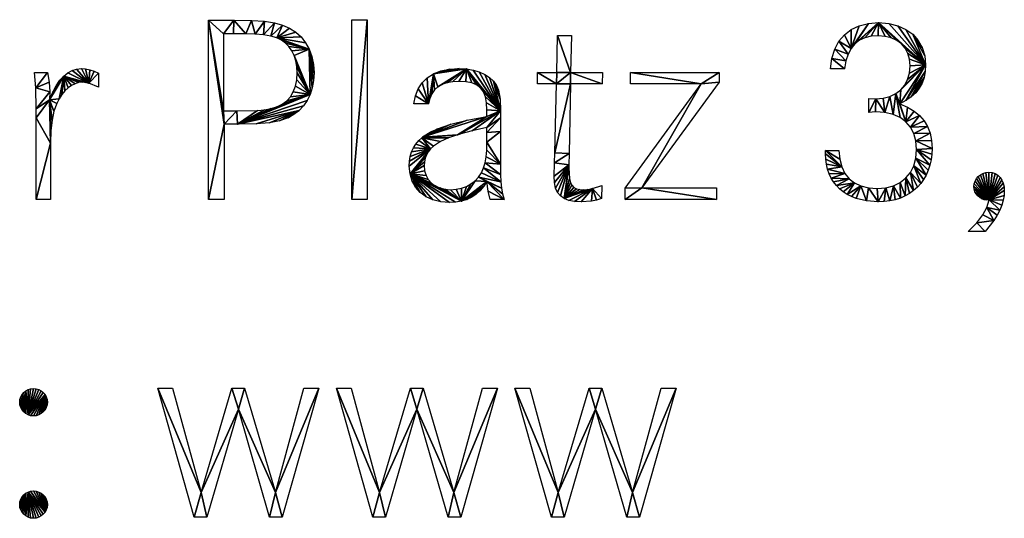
# Model space of a CAD drawing. Header units: millimetres. Extents: x 173.076 to 173.709, y 137.373 to 138.169.
# Tile 3 of 4: x 173.397 to 173.709, y 137.373 to 137.531. Entities that reach past the tile are written whole.
import ezdxf

# ---------------------------------------------------------------- set-up
doc = ezdxf.new("R2010")
doc.units = ezdxf.units.MM

msp = doc.modelspace()

# ---------------------------------------------------------------- linework, layer by layer
for points in [[(173.46165, 137.49775), (173.45662, 137.53074), (173.4614, 137.50202)], [(173.45662, 137.47389), (173.45662, 137.53074), (173.46165, 137.49775)], [(173.4614, 137.50202), (173.45662, 137.53074), (173.4614, 137.52648)], [(173.4614, 137.52648), (173.45662, 137.53074), (173.46472, 137.53074)], [(173.46455, 137.52648), (173.4614, 137.52648), (173.46472, 137.53074)], [(173.46847, 137.52648), (173.46455, 137.52648), (173.46472, 137.53074)], [(173.46847, 137.52648), (173.46472, 137.53074), (173.47026, 137.53067)], [(173.47147, 137.52635), (173.46847, 137.52648), (173.47026, 137.53067)], [(173.47147, 137.52635), (173.47026, 137.53067), (173.47439, 137.53042)], [(173.47409, 137.52609), (173.47147, 137.52635), (173.47439, 137.53042)], [(173.47409, 137.52609), (173.47439, 137.53042), (173.47754, 137.52995)], [(173.507, 137.47389), (173.50214, 137.47389), (173.507, 137.53092)], [(173.50214, 137.47389), (173.50214, 137.53092), (173.507, 137.53092)], [(173.47637, 137.52568), (173.47409, 137.52609), (173.47754, 137.52995)], [(173.47637, 137.52568), (173.47754, 137.52995), (173.48015, 137.52921)], [(173.47836, 137.52512), (173.47637, 137.52568), (173.48015, 137.52921)], [(173.47836, 137.52512), (173.48015, 137.52921), (173.48234, 137.52827)], [(173.47836, 137.52512), (173.48234, 137.52827), (173.4843, 137.52701)], [(173.6606, 137.52178), (173.65845, 137.52616), (173.66061, 137.52781)], [(173.6606, 137.52178), (173.66315, 137.52901), (173.66605, 137.52973)], [(173.6606, 137.52178), (173.66605, 137.52973), (173.66179, 137.52324)], [(173.6606, 137.52178), (173.66061, 137.52781), (173.66315, 137.52901)], [(173.66179, 137.52324), (173.66931, 137.52998), (173.66323, 137.52437)], [(173.66179, 137.52324), (173.66605, 137.52973), (173.66931, 137.52998)], [(173.66323, 137.52437), (173.66931, 137.52998), (173.66494, 137.52517)], [(173.66494, 137.52517), (173.66931, 137.52998), (173.6669, 137.52564)], [(173.6669, 137.52564), (173.66931, 137.52998), (173.66913, 137.5258)], [(173.67135, 137.52563), (173.66913, 137.5258), (173.66931, 137.52998)], [(173.67654, 137.52323), (173.67508, 137.52433), (173.66931, 137.52998)], [(173.68423, 137.51659), (173.67654, 137.52323), (173.66931, 137.52998)], [(173.67508, 137.52433), (173.67334, 137.52514), (173.66931, 137.52998)], [(173.67334, 137.52514), (173.67135, 137.52563), (173.66931, 137.52998)], [(173.68423, 137.51659), (173.66931, 137.52998), (173.67252, 137.52973)], [(173.68423, 137.51659), (173.67252, 137.52973), (173.67541, 137.52902)], [(173.68423, 137.51659), (173.67541, 137.52902), (173.67796, 137.52786)], [(173.68423, 137.51659), (173.67796, 137.52786), (173.68012, 137.52629)], [(173.47836, 137.52512), (173.4843, 137.52701), (173.486, 137.52544)], [(173.48744, 137.5236), (173.47836, 137.52512), (173.486, 137.52544)], [(173.48859, 137.52152), (173.47978, 137.52442), (173.47836, 137.52512)], [(173.48859, 137.52152), (173.47836, 137.52512), (173.48744, 137.5236)], [(173.48859, 137.52152), (173.48105, 137.52351), (173.47978, 137.52442)], [(173.57153, 137.51421), (173.56718, 137.51421), (173.56735, 137.52589)], [(173.57153, 137.51421), (173.56735, 137.52589), (173.57179, 137.52589)], [(173.6606, 137.52178), (173.6567, 137.52407), (173.65845, 137.52616)], [(173.68423, 137.51659), (173.68012, 137.52629), (173.68395, 137.51947)], [(173.68395, 137.51947), (173.68012, 137.52629), (173.68315, 137.52207)], [(173.68315, 137.52207), (173.68012, 137.52629), (173.68186, 137.52435)], [(173.48859, 137.52152), (173.48214, 137.52237), (173.48105, 137.52351)], [(173.48306, 137.52105), (173.48214, 137.52237), (173.48859, 137.52152)], [(173.48379, 137.51953), (173.48306, 137.52105), (173.48859, 137.52152)], [(173.48888, 137.50721), (173.48379, 137.51953), (173.48859, 137.52152)], [(173.48888, 137.50721), (173.48859, 137.52152), (173.48957, 137.50933)], [(173.48957, 137.50933), (173.48859, 137.52152), (173.48998, 137.51161)], [(173.48998, 137.51161), (173.48859, 137.52152), (173.49013, 137.51403)], [(173.49013, 137.51403), (173.48859, 137.52152), (173.48995, 137.51671)], [(173.48995, 137.51671), (173.48859, 137.52152), (173.48943, 137.51921)], [(173.65894, 137.51782), (173.65448, 137.51863), (173.65537, 137.52156)], [(173.65965, 137.51997), (173.65537, 137.52156), (173.6567, 137.52407)], [(173.65894, 137.51782), (173.65537, 137.52156), (173.65965, 137.51997)], [(173.65965, 137.51997), (173.6567, 137.52407), (173.6606, 137.52178)], [(173.68423, 137.51659), (173.67771, 137.52186), (173.67654, 137.52323)], [(173.68423, 137.51659), (173.67857, 137.52023), (173.67771, 137.52186)], [(173.48888, 137.50721), (173.48432, 137.51785), (173.48379, 137.51953)], [(173.65848, 137.51531), (173.65405, 137.51531), (173.65448, 137.51863)], [(173.65848, 137.51531), (173.65448, 137.51863), (173.65894, 137.51782)], [(173.68423, 137.51659), (173.6791, 137.51835), (173.67857, 137.52023)], [(173.67928, 137.51625), (173.6791, 137.51835), (173.68423, 137.51659)], [(173.41868, 137.51073), (173.41196, 137.51409), (173.41332, 137.51483)], [(173.41868, 137.51073), (173.41332, 137.51483), (173.41476, 137.51526)], [(173.41868, 137.51073), (173.41476, 137.51526), (173.4163, 137.5154)], [(173.41868, 137.51073), (173.4163, 137.5154), (173.41762, 137.51531)], [(173.41868, 137.51073), (173.41762, 137.51531), (173.419, 137.51503)], [(173.41868, 137.51073), (173.419, 137.51503), (173.42039, 137.51458)], [(173.48888, 137.50721), (173.48464, 137.51601), (173.48432, 137.51785)], [(173.48888, 137.50721), (173.48475, 137.51403), (173.48464, 137.51601)], [(173.52806, 137.51377), (173.53614, 137.51542), (173.53846, 137.5153)], [(173.52806, 137.51377), (173.5331, 137.51524), (173.53614, 137.51542)], [(173.52941, 137.5096), (173.52806, 137.51377), (173.53846, 137.5153)], [(173.52806, 137.51377), (173.53041, 137.51468), (173.5331, 137.51524)], [(173.52941, 137.5096), (173.53846, 137.5153), (173.53072, 137.51037)], [(173.53072, 137.51037), (173.53846, 137.5153), (173.53226, 137.51091)], [(173.53226, 137.51091), (173.53846, 137.5153), (173.53403, 137.51123)], [(173.53403, 137.51123), (173.53846, 137.5153), (173.53605, 137.51133)], [(173.53829, 137.51121), (173.53605, 137.51133), (173.53846, 137.5153)], [(173.54018, 137.51084), (173.53829, 137.51121), (173.53846, 137.5153)], [(173.54173, 137.5102), (173.54018, 137.51084), (173.53846, 137.5153)], [(173.54296, 137.50928), (173.54173, 137.5102), (173.53846, 137.5153)], [(173.54935, 137.50204), (173.54296, 137.50928), (173.53846, 137.5153)], [(173.54935, 137.50204), (173.53846, 137.5153), (173.5406, 137.51494)], [(173.54935, 137.50204), (173.5406, 137.51494), (173.54255, 137.51436)], [(173.67604, 137.50424), (173.67632, 137.50865), (173.68423, 137.51659)], [(173.67604, 137.50424), (173.68423, 137.51659), (173.67799, 137.50526)], [(173.67632, 137.50865), (173.67758, 137.51015), (173.68423, 137.51659)], [(173.67758, 137.51015), (173.67851, 137.51193), (173.68423, 137.51659)], [(173.67799, 137.50526), (173.68423, 137.51659), (173.6841, 137.51448)], [(173.67851, 137.51193), (173.67908, 137.51397), (173.68423, 137.51659)], [(173.67908, 137.51397), (173.67928, 137.51625), (173.68423, 137.51659)], [(173.40187, 137.50934), (173.40139, 137.51421), (173.40556, 137.51421)], [(173.40187, 137.50934), (173.40556, 137.51421), (173.4061, 137.51114)], [(173.40616, 137.50551), (173.41069, 137.51305), (173.40925, 137.50583)], [(173.40616, 137.50551), (173.40723, 137.50792), (173.41069, 137.51305)], [(173.40723, 137.50792), (173.40833, 137.50997), (173.41069, 137.51305)], [(173.40833, 137.50997), (173.40948, 137.51168), (173.41069, 137.51305)], [(173.40925, 137.50583), (173.41069, 137.51305), (173.41012, 137.50717)], [(173.41012, 137.50717), (173.41069, 137.51305), (173.41107, 137.50832)], [(173.41868, 137.51073), (173.41069, 137.51305), (173.41196, 137.51409)], [(173.4176, 137.51098), (173.41656, 137.51105), (173.41069, 137.51305)], [(173.41868, 137.51073), (173.4176, 137.51098), (173.41069, 137.51305)], [(173.41541, 137.51094), (173.41069, 137.51305), (173.41656, 137.51105)], [(173.41427, 137.5106), (173.41069, 137.51305), (173.41541, 137.51094)], [(173.41316, 137.51005), (173.41069, 137.51305), (173.41427, 137.5106)], [(173.41209, 137.50929), (173.41069, 137.51305), (173.41316, 137.51005)], [(173.41107, 137.50832), (173.41069, 137.51305), (173.41209, 137.50929)], [(173.41868, 137.51073), (173.42039, 137.51458), (173.42176, 137.51395)], [(173.42176, 137.50952), (173.41868, 137.51073), (173.42176, 137.51395)], [(173.48888, 137.50721), (173.48422, 137.50981), (173.48462, 137.51181)], [(173.48888, 137.50721), (173.48462, 137.51181), (173.48475, 137.51403)], [(173.52642, 137.50417), (173.52444, 137.51092), (173.52607, 137.51251)], [(173.52642, 137.50417), (173.52607, 137.51251), (173.52806, 137.51377)], [(173.52642, 137.50417), (173.52806, 137.51377), (173.52684, 137.5059)], [(173.52684, 137.5059), (173.52806, 137.51377), (173.52748, 137.50738)], [(173.52748, 137.50738), (173.52806, 137.51377), (173.52834, 137.50861)], [(173.52834, 137.50861), (173.52806, 137.51377), (173.52941, 137.5096)], [(173.54935, 137.50204), (173.54255, 137.51436), (173.54429, 137.51357)], [(173.54935, 137.50204), (173.54429, 137.51357), (173.54579, 137.51257)], [(173.54935, 137.50204), (173.54579, 137.51257), (173.54703, 137.51139)], [(173.5671, 137.51054), (173.56104, 137.51421), (173.56718, 137.51421)], [(173.5671, 137.51054), (173.56104, 137.51054), (173.56104, 137.51421)], [(173.57153, 137.51054), (173.5671, 137.51054), (173.57153, 137.51421)], [(173.5671, 137.51054), (173.56718, 137.51421), (173.57153, 137.51421)], [(173.58159, 137.51054), (173.57153, 137.51054), (173.57153, 137.51421)], [(173.58159, 137.51054), (173.57153, 137.51421), (173.58167, 137.51421)], [(173.61304, 137.51054), (173.59054, 137.51421), (173.61867, 137.51421)], [(173.61304, 137.51054), (173.59054, 137.51054), (173.59054, 137.51421)], [(173.61304, 137.51054), (173.61867, 137.51421), (173.61867, 137.51105)], [(173.67799, 137.50526), (173.6841, 137.51448), (173.67966, 137.50642)], [(173.67966, 137.50642), (173.6841, 137.51448), (173.68373, 137.51254)], [(173.67966, 137.50642), (173.68373, 137.51254), (173.68107, 137.50772)], [(173.68107, 137.50772), (173.68373, 137.51254), (173.6831, 137.51077)], [(173.40624, 137.50807), (173.40187, 137.50934), (173.4061, 137.51114)], [(173.40198, 137.50262), (173.40187, 137.50934), (173.40624, 137.50807)], [(173.48888, 137.50721), (173.48355, 137.50803), (173.48422, 137.50981)], [(173.52642, 137.50417), (173.5223, 137.50674), (173.52318, 137.50899)], [(173.52642, 137.50417), (173.52318, 137.50899), (173.52444, 137.51092)], [(173.54935, 137.50204), (173.54388, 137.50804), (173.54296, 137.50928)], [(173.54935, 137.50204), (173.54703, 137.51139), (173.54917, 137.50567)], [(173.54917, 137.50567), (173.54703, 137.51139), (173.548, 137.51004)], [(173.54917, 137.50567), (173.548, 137.51004), (173.54867, 137.50852)], [(173.5711, 137.48847), (173.56659, 137.48872), (173.57153, 137.51054)], [(173.56659, 137.48872), (173.5671, 137.51054), (173.57153, 137.51054)], [(173.58891, 137.47747), (173.61304, 137.51054), (173.59412, 137.47755)], [(173.59412, 137.47755), (173.61304, 137.51054), (173.61867, 137.51105)], [(173.67604, 137.50424), (173.67476, 137.50746), (173.67632, 137.50865)], [(173.68107, 137.50772), (173.6831, 137.51077), (173.68221, 137.50917)], [(173.40198, 137.50262), (173.40624, 137.50807), (173.40616, 137.50551)], [(173.4065, 137.4917), (173.40198, 137.4998), (173.40616, 137.50551)], [(173.40198, 137.4998), (173.40198, 137.50262), (173.40616, 137.50551)], [(173.40846, 137.50432), (173.40616, 137.50551), (173.40925, 137.50583)], [(173.40758, 137.50189), (173.40616, 137.50551), (173.40846, 137.50432)], [(173.40697, 137.49909), (173.40616, 137.50551), (173.40758, 137.50189)], [(173.40661, 137.49576), (173.40616, 137.50551), (173.40697, 137.49909)], [(173.4065, 137.4917), (173.40616, 137.50551), (173.40661, 137.49576)], [(173.46583, 137.49775), (173.47833, 137.50327), (173.48888, 137.50721)], [(173.46583, 137.49775), (173.48888, 137.50721), (173.48795, 137.50528)], [(173.47833, 137.50327), (173.48001, 137.5041), (173.48888, 137.50721)], [(173.48001, 137.5041), (173.48144, 137.50517), (173.48888, 137.50721)], [(173.48144, 137.50517), (173.48262, 137.50648), (173.48888, 137.50721)], [(173.48262, 137.50648), (173.48355, 137.50803), (173.48888, 137.50721)], [(173.52642, 137.50417), (173.52182, 137.50417), (173.5223, 137.50674)], [(173.54935, 137.50204), (173.54452, 137.50648), (173.54388, 137.50804)], [(173.54935, 137.50204), (173.54489, 137.50457), (173.54452, 137.50648)], [(173.66615, 137.5015), (173.66615, 137.50594), (173.66845, 137.50585)], [(173.66615, 137.5015), (173.66845, 137.50585), (173.66837, 137.50168)], [(173.6713, 137.50148), (173.66837, 137.50168), (173.66845, 137.50585)], [(173.6713, 137.50148), (173.66845, 137.50585), (173.6708, 137.50603)], [(173.6713, 137.50148), (173.6708, 137.50603), (173.67291, 137.50658)], [(173.67388, 137.50088), (173.6713, 137.50148), (173.67291, 137.50658)], [(173.67388, 137.50088), (173.67291, 137.50658), (173.67476, 137.50746)], [(173.6761, 137.4999), (173.67388, 137.50088), (173.67476, 137.50746)], [(173.67794, 137.49855), (173.6761, 137.4999), (173.67476, 137.50746)], [(173.67794, 137.49855), (173.67476, 137.50746), (173.67604, 137.50424)], [(173.46583, 137.49775), (173.48795, 137.50528), (173.48678, 137.50356)], [(173.46583, 137.49775), (173.48678, 137.50356), (173.48538, 137.50206)], [(173.46583, 137.49775), (173.4764, 137.5027), (173.47833, 137.50327)], [(173.46583, 137.49775), (173.47436, 137.50234), (173.4764, 137.5027)], [(173.46583, 137.49775), (173.47218, 137.50213), (173.47436, 137.50234)], [(173.54935, 137.50204), (173.545, 137.5023), (173.54489, 137.50457)], [(173.545, 137.50017), (173.545, 137.5023), (173.54935, 137.50204)], [(173.67794, 137.49855), (173.67604, 137.50424), (173.67846, 137.50318)], [(173.67794, 137.49855), (173.67846, 137.50318), (173.68055, 137.50194)], [(173.40198, 137.47389), (173.40198, 137.4998), (173.4065, 137.4917)], [(173.46165, 137.49775), (173.4614, 137.50202), (173.46566, 137.50202)], [(173.46583, 137.49775), (173.46165, 137.49775), (173.46566, 137.50202)], [(173.46583, 137.49775), (173.46566, 137.50202), (173.47218, 137.50213)], [(173.46583, 137.49775), (173.48538, 137.50206), (173.47175, 137.49785)], [(173.47175, 137.49785), (173.48538, 137.50206), (173.476, 137.49817)], [(173.476, 137.49817), (173.48538, 137.50206), (173.47918, 137.4988)], [(173.47918, 137.4988), (173.48538, 137.50206), (173.48194, 137.4998)], [(173.48194, 137.4998), (173.48538, 137.50206), (173.48376, 137.5008)], [(173.52455, 137.49362), (173.545, 137.50017), (173.53569, 137.49437)], [(173.52455, 137.49362), (173.53876, 137.49907), (173.545, 137.50017)], [(173.53569, 137.49437), (173.545, 137.50017), (173.53626, 137.49456)], [(173.53626, 137.49456), (173.545, 137.50017), (173.54935, 137.50204)], [(173.53626, 137.49456), (173.54935, 137.50204), (173.54036, 137.49566)], [(173.54036, 137.49566), (173.54935, 137.50204), (173.545, 137.49667)], [(173.545, 137.49667), (173.54935, 137.50204), (173.54935, 137.49983)], [(173.545, 137.49513), (173.545, 137.49667), (173.54935, 137.49983)], [(173.545, 137.49513), (173.54935, 137.49983), (173.54935, 137.49548)], [(173.67794, 137.49855), (173.68055, 137.50194), (173.68231, 137.5005)], [(173.6794, 137.49685), (173.67794, 137.49855), (173.68231, 137.5005)], [(173.6794, 137.49685), (173.68231, 137.5005), (173.68374, 137.49885)], [(173.46165, 137.47389), (173.45662, 137.47389), (173.46165, 137.49775)], [(173.52455, 137.49362), (173.53353, 137.4978), (173.53876, 137.49907)], [(173.52455, 137.49362), (173.52926, 137.49632), (173.53353, 137.4978)], [(173.52455, 137.49362), (173.52748, 137.49549), (173.52926, 137.49632)], [(173.6794, 137.49685), (173.68374, 137.49885), (173.68485, 137.497)], [(173.68046, 137.49481), (173.6794, 137.49685), (173.68485, 137.497)], [(173.68046, 137.49481), (173.68485, 137.497), (173.68564, 137.49492)], [(173.52711, 137.48996), (173.52339, 137.49258), (173.52436, 137.49345)], [(173.52436, 137.49345), (173.52455, 137.49362), (173.53569, 137.49437)], [(173.53284, 137.49343), (173.52436, 137.49345), (173.53569, 137.49437)], [(173.52711, 137.48996), (173.52436, 137.49345), (173.52801, 137.49082)], [(173.52801, 137.49082), (173.52436, 137.49345), (173.53026, 137.49232)], [(173.53026, 137.49232), (173.52436, 137.49345), (173.53284, 137.49343)], [(173.52455, 137.49362), (173.52591, 137.49459), (173.52748, 137.49549)], [(173.54935, 137.48507), (173.545, 137.49206), (173.54935, 137.49548)], [(173.545, 137.49206), (173.545, 137.49513), (173.54935, 137.49548)], [(173.6811, 137.49243), (173.68046, 137.49481), (173.68564, 137.49492)], [(173.6811, 137.49243), (173.68564, 137.49492), (173.68611, 137.49262)], [(173.4065, 137.47389), (173.40198, 137.47389), (173.4065, 137.4917)], [(173.5206, 137.48197), (173.52036, 137.48447), (173.52711, 137.48996)], [(173.52036, 137.48447), (173.52044, 137.48607), (173.52711, 137.48996)], [(173.52044, 137.48607), (173.52068, 137.48756), (173.52711, 137.48996)], [(173.5206, 137.48197), (173.52711, 137.48996), (173.52638, 137.48903)], [(173.52068, 137.48756), (173.52109, 137.48895), (173.52711, 137.48996)], [(173.52109, 137.48895), (173.52167, 137.49025), (173.52711, 137.48996)], [(173.52711, 137.48996), (173.52167, 137.49025), (173.52244, 137.49145)], [(173.52711, 137.48996), (173.52244, 137.49145), (173.52339, 137.49258)], [(173.54935, 137.48507), (173.54494, 137.48956), (173.545, 137.49206)], [(173.68627, 137.49009), (173.6811, 137.49243), (173.68611, 137.49262)], [(173.68132, 137.48975), (173.6811, 137.49243), (173.68627, 137.49009)], [(173.68619, 137.48821), (173.68132, 137.48975), (173.68627, 137.49009)], [(173.5206, 137.48197), (173.52638, 137.48903), (173.5258, 137.48803)], [(173.5206, 137.48197), (173.5258, 137.48803), (173.52539, 137.48697)], [(173.5206, 137.48197), (173.52539, 137.48697), (173.52514, 137.48584)], [(173.54935, 137.48507), (173.54439, 137.48552), (173.54474, 137.4874)], [(173.54935, 137.48507), (173.54474, 137.4874), (173.54494, 137.48956)], [(173.56649, 137.48548), (173.56659, 137.48872), (173.5711, 137.48847)], [(173.57102, 137.48488), (173.56649, 137.48548), (173.5711, 137.48847)], [(173.65761, 137.48422), (173.65243, 137.48838), (173.65243, 137.4894)], [(173.65761, 137.48422), (173.65243, 137.4894), (173.65697, 137.48664)], [(173.65697, 137.48664), (173.65243, 137.4894), (173.65669, 137.4894)], [(173.65761, 137.48422), (173.65251, 137.48666), (173.65243, 137.48838)], [(173.68439, 137.48162), (173.68045, 137.48458), (173.6811, 137.48701)], [(173.68558, 137.48472), (173.6811, 137.48701), (173.68132, 137.48975)], [(173.68505, 137.48312), (173.6811, 137.48701), (173.68558, 137.48472)], [(173.68439, 137.48162), (173.6811, 137.48701), (173.68505, 137.48312)], [(173.68596, 137.48642), (173.68132, 137.48975), (173.68619, 137.48821)], [(173.68558, 137.48472), (173.68132, 137.48975), (173.68596, 137.48642)], [(173.5206, 137.48197), (173.52514, 137.48584), (173.52505, 137.48465)], [(173.5206, 137.48197), (173.52505, 137.48465), (173.52521, 137.483)], [(173.5494, 137.4795), (173.54323, 137.48236), (173.5439, 137.48388)], [(173.54935, 137.48184), (173.5439, 137.48388), (173.54439, 137.48552)], [(173.5494, 137.4795), (173.5439, 137.48388), (173.54935, 137.48184)], [(173.54935, 137.48184), (173.54439, 137.48552), (173.54935, 137.48507)], [(173.56633, 137.48122), (173.56649, 137.48548), (173.57102, 137.48488)], [(173.56645, 137.47921), (173.56633, 137.48122), (173.57102, 137.48488)], [(173.56681, 137.47751), (173.56645, 137.47921), (173.57102, 137.48488)], [(173.56743, 137.47611), (173.56681, 137.47751), (173.57102, 137.48488)], [(173.56833, 137.47499), (173.56743, 137.47611), (173.57102, 137.48488)], [(173.56952, 137.47415), (173.56833, 137.47499), (173.57102, 137.48488)], [(173.56952, 137.47415), (173.57102, 137.48488), (173.57102, 137.48394)], [(173.56952, 137.47415), (173.57102, 137.48394), (173.57123, 137.48052)], [(173.65761, 137.48422), (173.65273, 137.48503), (173.65251, 137.48666)], [(173.65309, 137.48349), (173.65273, 137.48503), (173.65761, 137.48422)], [(173.65861, 137.48215), (173.65309, 137.48349), (173.65761, 137.48422)], [(173.68266, 137.47893), (173.6794, 137.48246), (173.68045, 137.48458)], [(173.68359, 137.48022), (173.68045, 137.48458), (173.68439, 137.48162)], [(173.68266, 137.47893), (173.68045, 137.48458), (173.68359, 137.48022)], [(173.52566, 137.48151), (173.5206, 137.48197), (173.52521, 137.483)], [(173.52639, 137.4802), (173.5206, 137.48197), (173.52566, 137.48151)], [(173.52738, 137.47908), (173.5206, 137.48197), (173.52639, 137.4802)], [(173.52859, 137.47819), (173.5206, 137.48197), (173.52738, 137.47908)], [(173.53689, 137.47331), (173.5206, 137.48197), (173.52859, 137.47819)], [(173.53505, 137.47299), (173.5206, 137.48197), (173.53689, 137.47331)], [(173.53307, 137.47288), (173.5206, 137.48197), (173.53505, 137.47299)], [(173.53307, 137.47288), (173.53032, 137.47309), (173.5206, 137.48197)], [(173.53032, 137.47309), (173.52785, 137.47371), (173.5206, 137.48197)], [(173.52785, 137.47371), (173.52568, 137.47471), (173.5206, 137.48197)], [(173.52568, 137.47471), (173.52384, 137.47606), (173.5206, 137.48197)], [(173.52384, 137.47606), (173.52127, 137.47972), (173.5206, 137.48197)], [(173.545, 137.47962), (173.54122, 137.47982), (173.54233, 137.481)], [(173.5494, 137.4795), (173.54233, 137.481), (173.54323, 137.48236)], [(173.54958, 137.47749), (173.545, 137.47962), (173.54233, 137.481)], [(173.54958, 137.47749), (173.54233, 137.481), (173.5494, 137.4795)], [(173.56952, 137.47415), (173.57123, 137.48052), (173.57152, 137.4793)], [(173.65359, 137.48204), (173.65309, 137.48349), (173.65861, 137.48215)], [(173.65423, 137.48068), (173.65359, 137.48204), (173.65861, 137.48215)], [(173.65996, 137.48045), (173.65423, 137.48068), (173.65861, 137.48215)], [(173.655, 137.47943), (173.65423, 137.48068), (173.65996, 137.48045)], [(173.65589, 137.47828), (173.655, 137.47943), (173.65996, 137.48045)], [(173.65589, 137.47828), (173.65996, 137.48045), (173.66166, 137.47912)], [(173.67772, 137.47499), (173.67617, 137.47927), (173.67797, 137.48069)], [(173.67772, 137.47499), (173.67797, 137.48069), (173.67913, 137.47579)], [(173.68042, 137.47671), (173.67797, 137.48069), (173.6794, 137.48246)], [(173.67913, 137.47579), (173.67797, 137.48069), (173.68042, 137.47671)], [(173.6816, 137.47776), (173.6794, 137.48246), (173.68266, 137.47893)], [(173.68042, 137.47671), (173.6794, 137.48246), (173.6816, 137.47776)], [(173.70442, 137.47372), (173.69992, 137.47973), (173.70035, 137.48049)], [(173.70442, 137.47372), (173.70035, 137.48049), (173.70091, 137.48117)], [(173.70442, 137.47372), (173.70091, 137.48117), (173.70161, 137.48172)], [(173.70442, 137.47372), (173.70161, 137.48172), (173.7024, 137.48214)], [(173.70442, 137.47372), (173.7024, 137.48214), (173.70329, 137.48241)], [(173.70442, 137.47372), (173.70329, 137.48241), (173.70425, 137.4825)], [(173.70442, 137.47372), (173.70425, 137.4825), (173.70532, 137.48239)], [(173.70442, 137.47372), (173.70532, 137.48239), (173.70628, 137.48207)], [(173.70442, 137.47372), (173.70628, 137.48207), (173.70713, 137.48156)], [(173.70442, 137.47372), (173.70713, 137.48156), (173.70784, 137.48088)], [(173.70442, 137.47372), (173.70784, 137.48088), (173.70842, 137.48003)], [(173.52384, 137.47606), (173.52236, 137.47774), (173.52127, 137.47972)], [(173.53689, 137.47331), (173.52859, 137.47819), (173.53002, 137.47753)], [(173.53689, 137.47331), (173.53002, 137.47753), (173.53163, 137.47712)], [(173.53689, 137.47331), (173.5352, 137.4771), (173.53689, 137.47745)], [(173.53689, 137.47331), (173.53993, 137.47883), (173.54122, 137.47982)], [(173.53689, 137.47331), (173.54122, 137.47982), (173.545, 137.47962)], [(173.53689, 137.47331), (173.545, 137.47962), (173.54401, 137.47806)], [(173.53689, 137.47331), (173.53848, 137.47804), (173.53993, 137.47883)], [(173.53689, 137.47331), (173.54401, 137.47806), (173.54286, 137.4767)], [(173.53689, 137.47331), (173.53689, 137.47745), (173.53848, 137.47804)], [(173.54993, 137.47567), (173.545, 137.47962), (173.54958, 137.47749)], [(173.55046, 137.47391), (173.545, 137.47962), (173.54993, 137.47567)], [(173.55046, 137.47391), (173.54535, 137.47654), (173.545, 137.47962)], [(173.56952, 137.47415), (173.57152, 137.4793), (173.57196, 137.47837)], [(173.56952, 137.47415), (173.57196, 137.47837), (173.57258, 137.4777)], [(173.56952, 137.47415), (173.57258, 137.4777), (173.5734, 137.47727)], [(173.56952, 137.47415), (173.57706, 137.47705), (173.57851, 137.47732)], [(173.571, 137.47356), (173.56952, 137.47415), (173.57851, 137.47732)], [(173.57281, 137.47322), (173.571, 137.47356), (173.57851, 137.47732)], [(173.57494, 137.47311), (173.57281, 137.47322), (173.57851, 137.47732)], [(173.57494, 137.47311), (173.57851, 137.47732), (173.57821, 137.47335)], [(173.57821, 137.47335), (173.57851, 137.47732), (173.5798, 137.4737)], [(173.58141, 137.47423), (173.57851, 137.47732), (173.5815, 137.47832)], [(173.5798, 137.4737), (173.57851, 137.47732), (173.58141, 137.47423)], [(173.6179, 137.47389), (173.58891, 137.47389), (173.59412, 137.47755)], [(173.58891, 137.47389), (173.58891, 137.47747), (173.59412, 137.47755)], [(173.6179, 137.47389), (173.59412, 137.47755), (173.6179, 137.47755)], [(173.65691, 137.47723), (173.65589, 137.47828), (173.66166, 137.47912)], [(173.65806, 137.47629), (173.65691, 137.47723), (173.66166, 137.47912)], [(173.65931, 137.47547), (173.65806, 137.47629), (173.66166, 137.47912)], [(173.65931, 137.47547), (173.66166, 137.47912), (173.6637, 137.47816)], [(173.66069, 137.47477), (173.65931, 137.47547), (173.6637, 137.47816)], [(173.66217, 137.47418), (173.66069, 137.47477), (173.6637, 137.47816)], [(173.66545, 137.47339), (173.66217, 137.47418), (173.6637, 137.47816)], [(173.66545, 137.47339), (173.6637, 137.47816), (173.66608, 137.47758)], [(173.66913, 137.47311), (173.66545, 137.47339), (173.66608, 137.47758)], [(173.66913, 137.47311), (173.66608, 137.47758), (173.6688, 137.47738)], [(173.66913, 137.47311), (173.6688, 137.47738), (173.67156, 137.4776)], [(173.66913, 137.47311), (173.67156, 137.4776), (173.67104, 137.47319)], [(173.67104, 137.47319), (173.67156, 137.4776), (173.67286, 137.47342)], [(173.67286, 137.47342), (173.67156, 137.4776), (173.67403, 137.47823)], [(173.67286, 137.47342), (173.67403, 137.47823), (173.67458, 137.4738)], [(173.6762, 137.47433), (173.67403, 137.47823), (173.67617, 137.47927)], [(173.67458, 137.4738), (173.67403, 137.47823), (173.6762, 137.47433)], [(173.6762, 137.47433), (173.67617, 137.47927), (173.67772, 137.47499)], [(173.70442, 137.47372), (173.69956, 137.47798), (173.69965, 137.47888)], [(173.70442, 137.47372), (173.69964, 137.47713), (173.69956, 137.47798)], [(173.70442, 137.47372), (173.69965, 137.47888), (173.69992, 137.47973)], [(173.70442, 137.47372), (173.70842, 137.48003), (173.70885, 137.47904)], [(173.70442, 137.47372), (173.70885, 137.47904), (173.70911, 137.47793)], [(173.70442, 137.47372), (173.70911, 137.47793), (173.7092, 137.4767)], [(173.53689, 137.47331), (173.53163, 137.47712), (173.53341, 137.47698)], [(173.53689, 137.47331), (173.53341, 137.47698), (173.5352, 137.4771)], [(173.53689, 137.47331), (173.54286, 137.4767), (173.53859, 137.47385)], [(173.53859, 137.47385), (173.54286, 137.4767), (173.54158, 137.47554)], [(173.53859, 137.47385), (173.54158, 137.47554), (173.54016, 137.47459)], [(173.55046, 137.47391), (173.54603, 137.47391), (173.54535, 137.47654)], [(173.56952, 137.47415), (173.5734, 137.47727), (173.57443, 137.47703)], [(173.56952, 137.47415), (173.57571, 137.47695), (173.57706, 137.47705)], [(173.56952, 137.47415), (173.57443, 137.47703), (173.57571, 137.47695)], [(173.70442, 137.47372), (173.69989, 137.47634), (173.69964, 137.47713)], [(173.70442, 137.47372), (173.70027, 137.47562), (173.69989, 137.47634)], [(173.70442, 137.47372), (173.70078, 137.47498), (173.70027, 137.47562)], [(173.70442, 137.47372), (173.70139, 137.47446), (173.70078, 137.47498)], [(173.70442, 137.47372), (173.70208, 137.47406), (173.70139, 137.47446)], [(173.70442, 137.47372), (173.7092, 137.4767), (173.70911, 137.47517)], [(173.70884, 137.47363), (173.70442, 137.47372), (173.70911, 137.47517)], [(173.70366, 137.47372), (173.70285, 137.47381), (173.70208, 137.47406)], [(173.70442, 137.47372), (173.70366, 137.47372), (173.70208, 137.47406)], [(173.70585, 137.46724), (173.70238, 137.46895), (173.70367, 137.47133)], [(173.70774, 137.47051), (173.70367, 137.47133), (173.70442, 137.47372)], [(173.7069, 137.4689), (173.70367, 137.47133), (173.70774, 137.47051)], [(173.70585, 137.46724), (173.70367, 137.47133), (173.7069, 137.4689)], [(173.70839, 137.47208), (173.70442, 137.47372), (173.70884, 137.47363)], [(173.70774, 137.47051), (173.70442, 137.47372), (173.70839, 137.47208)], [(173.70044, 137.46646), (173.70238, 137.46895), (173.70585, 137.46724)], [(173.70314, 137.46374), (173.69777, 137.46374), (173.70044, 137.46646)], [(173.70314, 137.46374), (173.70044, 137.46646), (173.70585, 137.46724)], [(173.39863, 137.40593), (173.39705, 137.41121), (173.39745, 137.41195)], [(173.39863, 137.40593), (173.39745, 137.41195), (173.39799, 137.4126)], [(173.39863, 137.40593), (173.39799, 137.4126), (173.39863, 137.41313)], [(173.39937, 137.40553), (173.39863, 137.41313), (173.39937, 137.41353)], [(173.39937, 137.40553), (173.39863, 137.40593), (173.39863, 137.41313)], [(173.39937, 137.40553), (173.40018, 137.41379), (173.40105, 137.41388)], [(173.39937, 137.40553), (173.40105, 137.41388), (173.40196, 137.41379)], [(173.39937, 137.40553), (173.39937, 137.41353), (173.40018, 137.41379)], [(173.39937, 137.40553), (173.40196, 137.41379), (173.40279, 137.41353)], [(173.39937, 137.40553), (173.40279, 137.41353), (173.40354, 137.41313)], [(173.39937, 137.40553), (173.40354, 137.41313), (173.4042, 137.4126)], [(173.39937, 137.40553), (173.4042, 137.4126), (173.40474, 137.41195)], [(173.40018, 137.40527), (173.39937, 137.40553), (173.40474, 137.41195)], [(173.40105, 137.40519), (173.40018, 137.40527), (173.40474, 137.41195)], [(173.40105, 137.40519), (173.40474, 137.41195), (173.40196, 137.40527)], [(173.40196, 137.40527), (173.40474, 137.41195), (173.40279, 137.40553)], [(173.40279, 137.40553), (173.40474, 137.41195), (173.40354, 137.40593)], [(173.40354, 137.40593), (173.40474, 137.41195), (173.4042, 137.40646)], [(173.4042, 137.40646), (173.40474, 137.41195), (173.40474, 137.4071)], [(173.40474, 137.4071), (173.40474, 137.41195), (173.40514, 137.40784)], [(173.40514, 137.40784), (173.40474, 137.41195), (173.40514, 137.41121)], [(173.45425, 137.38089), (173.44052, 137.41396), (173.44521, 137.41396)], [(173.45212, 137.37305), (173.44052, 137.41396), (173.45425, 137.38089)], [(173.45425, 137.38089), (173.46405, 137.41396), (173.4661, 137.40731)], [(173.4661, 137.40731), (173.46405, 137.41396), (173.46806, 137.41396)], [(173.47786, 137.38089), (173.4661, 137.40731), (173.46806, 137.41396)], [(173.47999, 137.37305), (173.47786, 137.38089), (173.49167, 137.41396)], [(173.47786, 137.38089), (173.48689, 137.41396), (173.49167, 137.41396)], [(173.5088, 137.37305), (173.49721, 137.41396), (173.51094, 137.38089)], [(173.51094, 137.38089), (173.49721, 137.41396), (173.5019, 137.41396)], [(173.51094, 137.38089), (173.52073, 137.41396), (173.52278, 137.40731)], [(173.52278, 137.40731), (173.52073, 137.41396), (173.52474, 137.41396)], [(173.53454, 137.38089), (173.52278, 137.40731), (173.52474, 137.41396)], [(173.53668, 137.37305), (173.53454, 137.38089), (173.54836, 137.41396)], [(173.53454, 137.38089), (173.54358, 137.41396), (173.54836, 137.41396)], [(173.5655, 137.37305), (173.5539, 137.41396), (173.56763, 137.38089)], [(173.56763, 137.38089), (173.5539, 137.41396), (173.55858, 137.41396)], [(173.56763, 137.38089), (173.57743, 137.41396), (173.57947, 137.40731)], [(173.57947, 137.40731), (173.57743, 137.41396), (173.58143, 137.41396)], [(173.59124, 137.38089), (173.57947, 137.40731), (173.58143, 137.41396)], [(173.59337, 137.37305), (173.59124, 137.38089), (173.60505, 137.41396)], [(173.59124, 137.38089), (173.60027, 137.41396), (173.60505, 137.41396)], [(173.39863, 137.40593), (173.39671, 137.40953), (173.3968, 137.4104)], [(173.39863, 137.40593), (173.3968, 137.40866), (173.39671, 137.40953)], [(173.39863, 137.40593), (173.3968, 137.4104), (173.39705, 137.41121)], [(173.39745, 137.4071), (173.39705, 137.40784), (173.3968, 137.40866)], [(173.39799, 137.40646), (173.39745, 137.4071), (173.3968, 137.40866)], [(173.39863, 137.40593), (173.39799, 137.40646), (173.3968, 137.40866)], [(173.40514, 137.40784), (173.40514, 137.41121), (173.4054, 137.40866)], [(173.4054, 137.40866), (173.40514, 137.41121), (173.4054, 137.4104)], [(173.4054, 137.40866), (173.4054, 137.4104), (173.40549, 137.40953)], [(173.45612, 137.37305), (173.45425, 137.38089), (173.4661, 137.40731)], [(173.47599, 137.37305), (173.4661, 137.40731), (173.47786, 137.38089)], [(173.51281, 137.37305), (173.51094, 137.38089), (173.52278, 137.40731)], [(173.53266, 137.37305), (173.52278, 137.40731), (173.53454, 137.38089)], [(173.5695, 137.37305), (173.56763, 137.38089), (173.57947, 137.40731)], [(173.58936, 137.37305), (173.57947, 137.40731), (173.59124, 137.38089)], [(173.39671, 137.37705), (173.3968, 137.37792), (173.39863, 137.38065)], [(173.3968, 137.37618), (173.39671, 137.37705), (173.39863, 137.38065)], [(173.3968, 137.37792), (173.39799, 137.38012), (173.39863, 137.38065)], [(173.39705, 137.37537), (173.3968, 137.37618), (173.39863, 137.38065)], [(173.39745, 137.37463), (173.39705, 137.37537), (173.39863, 137.38065)], [(173.39799, 137.37398), (173.39745, 137.37463), (173.39863, 137.38065)], [(173.39863, 137.37345), (173.39799, 137.37398), (173.39863, 137.38065)], [(173.39863, 137.37345), (173.39863, 137.38065), (173.39937, 137.38105)], [(173.39937, 137.37305), (173.39863, 137.37345), (173.39937, 137.38105)], [(173.40474, 137.37463), (173.39937, 137.38105), (173.40018, 137.38131)], [(173.40018, 137.37279), (173.39937, 137.37305), (173.39937, 137.38105)], [(173.40105, 137.3727), (173.40018, 137.37279), (173.39937, 137.38105)], [(173.40105, 137.3727), (173.39937, 137.38105), (173.40196, 137.37279)], [(173.40196, 137.37279), (173.39937, 137.38105), (173.40279, 137.37305)], [(173.40279, 137.37305), (173.39937, 137.38105), (173.40354, 137.37345)], [(173.40354, 137.37345), (173.39937, 137.38105), (173.4042, 137.37398)], [(173.4042, 137.37398), (173.39937, 137.38105), (173.40474, 137.37463)], [(173.40474, 137.37463), (173.40018, 137.38131), (173.40105, 137.3814)], [(173.40474, 137.37463), (173.40105, 137.3814), (173.40196, 137.38131)], [(173.40474, 137.37463), (173.40196, 137.38131), (173.40279, 137.38105)], [(173.40474, 137.37463), (173.40279, 137.38105), (173.40354, 137.38065)], [(173.40474, 137.37463), (173.40354, 137.38065), (173.4042, 137.38012)], [(173.45612, 137.37305), (173.45212, 137.37305), (173.45425, 137.38089)], [(173.47999, 137.37305), (173.47599, 137.37305), (173.47786, 137.38089)], [(173.51281, 137.37305), (173.5088, 137.37305), (173.51094, 137.38089)], [(173.53668, 137.37305), (173.53266, 137.37305), (173.53454, 137.38089)], [(173.5695, 137.37305), (173.5655, 137.37305), (173.56763, 137.38089)], [(173.59337, 137.37305), (173.58936, 137.37305), (173.59124, 137.38089)], [(173.3968, 137.37792), (173.39745, 137.37948), (173.39799, 137.38012)], [(173.3968, 137.37792), (173.39705, 137.37874), (173.39745, 137.37948)], [(173.40474, 137.37463), (173.4042, 137.38012), (173.40474, 137.37948)], [(173.40474, 137.37463), (173.40474, 137.37948), (173.40514, 137.37537)], [(173.40514, 137.37537), (173.40474, 137.37948), (173.40514, 137.37874)], [(173.40514, 137.37537), (173.40514, 137.37874), (173.4054, 137.37792)], [(173.40514, 137.37537), (173.4054, 137.37792), (173.4054, 137.37618)], [(173.4054, 137.37618), (173.4054, 137.37792), (173.40549, 137.37705)]]:
    msp.add_3dface(points)

doc.saveas('drawing.dxf')
